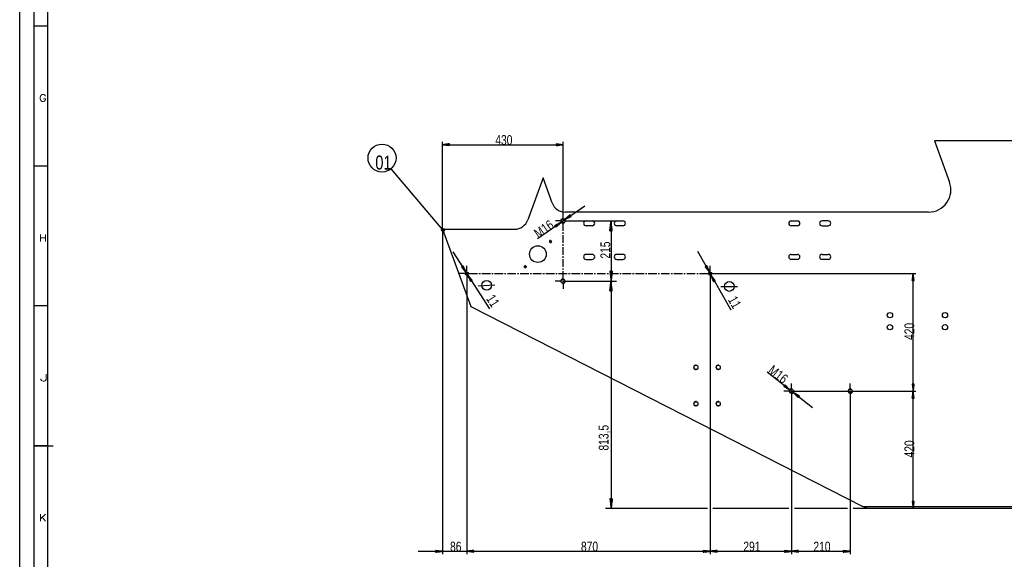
# Model space of a CAD drawing. Header units: millimetres. Extents: x -6 to 1189, y -6 to 841.
# Tile 14 of 38: x 0 to 352, y 380 to 573. Entities that reach past the tile are written whole.
import ezdxf

# ---------------------------------------------------------------- set-up
doc = ezdxf.new("R2010")
doc.units = ezdxf.units.MM
doc.layers.add('201', color=7, linetype='Continuous')
doc.styles.add('SEACAD_Arial', font='arial.ttf', dxfattribs={"width": 0.664})
doc.styles.add('SEACAD_simplex_shx', font='simplex.shx', dxfattribs={"width": 1.025})

msp = doc.modelspace()

# ---------------------------------------------------------------- linework, layer by layer
at = {"layer": '201', "color": 7, "linetype": 'Continuous'}
for p, q in [((0, 0), (0, 841)), ((5, 836), (5, 5)), ((10, 831), (10, 10)), ((10, 570.5), (5, 570.5)), ((151.22, 497.91), (151.22, 529.12)), ((153.72, 528.45), (151.22, 528.12)), ((151.22, 528.12), (194.27, 528.12)), ((151.22, 528.12), (153.72, 527.79)), ((153.72, 528.12), (151.22, 528.12)), ((153.72, 528.12), (151.22, 528.12)), ((153.72, 528.17), (151.6, 528.17)), ((153.72, 528.07), (151.6, 528.07)), ((153.72, 528.22), (151.99, 528.22)), ((153.72, 528.27), (152.38, 528.27)), ((153.72, 528.33), (152.76, 528.33)), ((153.72, 528.38), (153.15, 528.38)), ((153.72, 528.43), (153.53, 528.43)), ((153.72, 528.43), (153.53, 528.43)), ((153.72, 527.79), (153.72, 528.45)), ((194.27, 528.12), (191.77, 528.45)), ((191.77, 528.45), (191.77, 527.79)), ((191.77, 528.43), (191.95, 528.43)), ((191.77, 528.43), (191.95, 528.43)), ((191.77, 528.38), (192.34, 528.38)), ((191.77, 528.33), (192.72, 528.33)), ((191.77, 528.27), (193.11, 528.27)), ((191.77, 528.22), (193.49, 528.22)), ((191.77, 528.17), (193.88, 528.17)), ((191.77, 527.79), (194.27, 528.12)), ((191.77, 528.12), (194.27, 528.12)), ((191.77, 528.12), (194.27, 528.12)), ((191.77, 528.07), (193.88, 528.07)), ((194.27, 500.86), (194.27, 529.12)), ((327.07, 529.51), (332.44, 514.75)), ((356.87, 529.51), (327.07, 529.51)), ((153.72, 528.02), (151.99, 528.02)), ((153.72, 527.97), (152.38, 527.97)), ((153.72, 527.92), (152.76, 527.92)), ((153.72, 527.87), (153.15, 527.87)), ((153.72, 527.82), (153.53, 527.82)), ((153.72, 527.82), (153.53, 527.82)), ((191.77, 528.02), (193.49, 528.02)), ((191.77, 527.97), (193.11, 527.97)), ((191.77, 527.92), (192.72, 527.92)), ((191.77, 527.87), (192.34, 527.87)), ((191.77, 527.82), (191.95, 527.82)), ((191.77, 527.82), (191.95, 527.82)), ((10, 520.5), (5, 520.5)), ((151.32, 497.64), (132.77, 519.52)), ((187.12, 516.22), (181.66, 501.2)), ((190.37, 507.3), (187.12, 516.22)), ((185.15, 494.54), (202.11, 506.31)), ((194.27, 501.61), (194.27, 503.61)), ((324.92, 504.01), (195.07, 504.01)), ((193.61, 500.41), (191.37, 499.25)), ((191.5, 499.07), (192.92, 500.05)), ((193.52, 500.86), (191.52, 500.86)), ((191.53, 499.02), (193.26, 500.23)), ((191.55, 498.98), (193.61, 500.41)), ((191.55, 498.98), (193.61, 500.41)), ((191.58, 498.94), (193.32, 500.15)), ((191.61, 498.9), (193.03, 499.88)), ((191.74, 498.71), (193.61, 500.41)), ((194.52, 500.86), (194.02, 500.86)), ((194.27, 500.61), (194.27, 501.11)), ((194.27, 497.31), (194.27, 500.11)), ((196.79, 503.01), (194.92, 501.32)), ((196.98, 502.74), (194.92, 501.32)), ((196.98, 502.74), (194.92, 501.32)), ((194.92, 501.32), (197.16, 502.47)), ((195.02, 500.86), (197.02, 500.86)), ((196.95, 502.79), (195.21, 501.58)), ((197.01, 502.7), (195.27, 501.5)), ((196.92, 502.83), (195.5, 501.84)), ((197.04, 502.66), (195.62, 501.68)), ((196.89, 502.87), (195.79, 502.1)), ((197.06, 502.62), (195.96, 501.85)), ((196.07, 500.86), (213.42, 500.86)), ((196.86, 502.91), (196.08, 502.37)), ((197.09, 502.58), (196.31, 502.03)), ((196.83, 502.95), (196.36, 502.63)), ((196.8, 502.99), (196.65, 502.89)), ((196.8, 502.99), (196.65, 502.89)), ((197.12, 502.54), (196.65, 502.21)), ((197.16, 502.47), (196.79, 503.01)), ((197.15, 502.49), (197, 502.39)), ((197.15, 502.49), (197, 502.39)), ((202.47, 500.91), (204.67, 500.91)), ((211.42, 500.86), (210.96, 497.36)), ((211.32, 497.36), (211.32, 500.09)), ((211.37, 497.36), (211.37, 500.48)), ((211.42, 500.86), (211.42, 479.36)), ((211.88, 497.36), (211.42, 500.86)), ((211.42, 497.36), (211.42, 500.86)), ((211.42, 497.36), (211.42, 500.86)), ((211.47, 497.36), (211.47, 500.48)), ((211.53, 497.36), (211.53, 500.09)), ((213.47, 500.91), (215.67, 500.91)), ((275.87, 500.91), (278.07, 500.91)), ((289.07, 500.91), (286.87, 500.91)), ((151.22, 497.91), (151.22, 381.75)), ((151.22, 497.91), (161.29, 470.25)), ((151.22, 497.91), (176.96, 497.91)), ((191.37, 499.25), (191.74, 498.71)), ((191.38, 499.23), (191.53, 499.34)), ((191.38, 499.23), (191.53, 499.34)), ((191.41, 499.19), (191.88, 499.52)), ((191.44, 499.15), (192.22, 499.69)), ((191.47, 499.11), (192.57, 499.87)), ((191.64, 498.86), (192.74, 499.62)), ((191.67, 498.82), (192.46, 499.36)), ((191.7, 498.77), (192.17, 499.1)), ((191.73, 498.73), (191.88, 498.84)), ((191.73, 498.73), (191.88, 498.84)), ((194.27, 496.31), (194.27, 496.81)), ((204.67, 499.11), (202.47, 499.11)), ((210.96, 497.36), (211.88, 497.36)), ((210.97, 497.36), (210.97, 497.39)), ((210.97, 497.36), (210.97, 497.39)), ((211.02, 497.36), (211.02, 497.78)), ((211.07, 497.36), (211.07, 498.16)), ((211.12, 497.36), (211.12, 498.55)), ((211.17, 497.36), (211.17, 498.93)), ((211.22, 497.36), (211.22, 499.32)), ((211.27, 497.36), (211.27, 499.71)), ((211.58, 497.36), (211.58, 499.71)), ((211.63, 497.36), (211.63, 499.32)), ((211.68, 497.36), (211.68, 498.93)), ((211.73, 497.36), (211.73, 498.55)), ((211.78, 497.36), (211.78, 498.16)), ((211.83, 497.36), (211.83, 497.78)), ((211.88, 497.36), (211.88, 497.39)), ((211.88, 497.36), (211.88, 497.39)), ((215.67, 499.11), (213.47, 499.11)), ((278.07, 499.11), (275.87, 499.11)), ((286.87, 499.11), (289.07, 499.11)), ((194.27, 493.01), (194.27, 495.81)), ((154.83, 489.83), (167.95, 469.46)), ((194.27, 492.01), (194.27, 492.51)), ((194.27, 488.71), (194.27, 491.51)), ((242.28, 490.1), (254.23, 469.02)), ((194.27, 487.71), (194.27, 488.21)), ((194.27, 484.41), (194.27, 487.21)), ((204.67, 488.91), (202.47, 488.91)), ((202.47, 487.11), (204.67, 487.11)), ((215.67, 488.91), (213.47, 488.91)), ((213.47, 487.11), (215.67, 487.11)), ((275.87, 488.91), (278.07, 488.91)), ((278.07, 487.11), (275.87, 487.11)), ((286.87, 488.91), (289.07, 488.91)), ((289.07, 487.11), (286.87, 487.11)), ((158.49, 484.76), (157.94, 484.4)), ((157.94, 484.4), (159.57, 482.48)), ((157.96, 484.41), (158.06, 484.26)), ((157.96, 484.41), (158.06, 484.26)), ((158, 484.44), (158.31, 483.96)), ((158.04, 484.47), (158.56, 483.66)), ((158.09, 484.49), (158.81, 483.37)), ((158.13, 484.52), (159.06, 483.07)), ((158.17, 484.55), (159.32, 482.77)), ((158.21, 484.58), (159.57, 482.48)), ((158.21, 484.58), (159.57, 482.48)), ((158.26, 484.6), (159.4, 482.83)), ((158.3, 484.63), (159.24, 483.18)), ((158.34, 484.66), (159.07, 483.53)), ((158.38, 484.69), (158.9, 483.88)), ((158.43, 484.71), (158.74, 484.23)), ((158.47, 484.74), (158.57, 484.59)), ((158.47, 484.74), (158.57, 484.59)), ((159.57, 482.48), (158.49, 484.76)), ((159.87, 482.76), (159.87, 484.76)), ((194.27, 483.41), (194.27, 483.91)), ((194.27, 480.11), (194.27, 482.91)), ((211.88, 482.86), (210.96, 482.86)), ((210.96, 482.86), (211.42, 479.36)), ((210.97, 482.86), (210.97, 482.84)), ((210.97, 482.86), (210.97, 482.84)), ((211.02, 482.86), (211.02, 482.45)), ((211.07, 482.86), (211.07, 482.06)), ((211.12, 482.86), (211.12, 481.68)), ((211.17, 482.86), (211.17, 481.29)), ((211.22, 482.86), (211.22, 480.91)), ((211.27, 482.86), (211.27, 480.52)), ((211.32, 482.86), (211.32, 480.13)), ((211.37, 482.86), (211.37, 479.75)), ((211.42, 479.36), (211.88, 482.86)), ((211.42, 482.86), (211.42, 479.36)), ((211.42, 482.86), (211.42, 479.36)), ((211.47, 482.86), (211.47, 479.75)), ((211.53, 482.86), (211.53, 480.13)), ((211.58, 482.86), (211.58, 480.52)), ((211.63, 482.86), (211.63, 480.91)), ((211.68, 482.86), (211.68, 481.29)), ((211.73, 482.86), (211.73, 481.68)), ((211.78, 482.86), (211.78, 482.06)), ((211.83, 482.86), (211.83, 482.45)), ((211.88, 482.86), (211.88, 482.84)), ((211.88, 482.86), (211.88, 482.84)), ((245.65, 484.83), (245.07, 484.5)), ((245.07, 484.5), (246.59, 482.49)), ((245.1, 484.52), (245.19, 484.35)), ((245.1, 484.52), (245.19, 484.35)), ((245.14, 484.54), (245.42, 484.04)), ((245.18, 484.57), (245.66, 483.73)), ((245.23, 484.59), (245.89, 483.42)), ((245.27, 484.62), (246.13, 483.11)), ((245.32, 484.64), (246.36, 482.8)), ((245.36, 484.67), (246.59, 482.49)), ((245.36, 484.67), (246.59, 482.49)), ((245.41, 484.69), (246.45, 482.85)), ((245.45, 484.72), (246.3, 483.21)), ((245.49, 484.74), (246.16, 483.57)), ((245.54, 484.77), (246.01, 483.93)), ((245.58, 484.79), (245.86, 484.29)), ((245.63, 484.82), (245.72, 484.66)), ((245.63, 484.82), (245.72, 484.66)), ((246.59, 482.49), (245.65, 484.83)), ((246.87, 482.76), (246.87, 484.76)), ((159.12, 482.01), (157.12, 482.01)), ((159.62, 482.01), (160.12, 482.01)), ((159.87, 481.76), (159.87, 482.26)), ((159.87, 482.01), (159.87, 381.75)), ((159.87, 482.01), (159.87, 381.75)), ((159.87, 481.26), (159.87, 479.26)), ((160.16, 481.55), (161.24, 479.27)), ((161.79, 479.63), (160.16, 481.55)), ((161.52, 479.45), (160.16, 481.55)), ((161.52, 479.45), (160.16, 481.55)), ((161.47, 479.42), (160.33, 481.2)), ((161.56, 479.48), (160.42, 481.25)), ((161.43, 479.39), (160.5, 480.85)), ((160.62, 482.01), (163.69, 482.01)), ((161.39, 479.37), (160.66, 480.49)), ((161.6, 479.5), (160.67, 480.96)), ((161.35, 479.34), (160.83, 480.14)), ((161.65, 479.53), (160.92, 480.66)), ((161.3, 479.31), (160.99, 479.79)), ((161.26, 479.28), (161.16, 479.44)), ((161.26, 479.28), (161.16, 479.44)), ((161.69, 479.56), (161.17, 480.36)), ((161.24, 479.27), (161.79, 479.63)), ((161.73, 479.59), (161.42, 480.07)), ((161.77, 479.61), (161.67, 479.77)), ((161.77, 479.61), (161.67, 479.77)), ((164.19, 482.01), (164.69, 482.01)), ((165.19, 482.01), (168.27, 482.01)), ((168.77, 482.01), (169.27, 482.01)), ((169.77, 482.01), (172.85, 482.01)), ((173.35, 482.01), (173.85, 482.01)), ((174.35, 482.01), (177.43, 482.01)), ((177.93, 482.01), (178.43, 482.01)), ((178.93, 482.01), (182.01, 482.01)), ((182.51, 482.01), (183.01, 482.01)), ((183.51, 482.01), (186.59, 482.01)), ((187.09, 482.01), (187.59, 482.01)), ((188.09, 482.01), (191.17, 482.01)), ((193.52, 479.36), (191.47, 479.36)), ((191.67, 482.01), (192.17, 482.01)), ((192.67, 482.01), (195.75, 482.01)), ((194.52, 479.36), (194.02, 479.36)), ((194.27, 479.11), (194.27, 479.61)), ((194.27, 479.36), (213.42, 479.36)), ((194.27, 479.36), (213.42, 479.36)), ((195.02, 479.36), (197.07, 479.36)), ((196.25, 482.01), (196.75, 482.01)), ((197.25, 482.01), (200.33, 482.01)), ((200.83, 482.01), (201.33, 482.01)), ((201.83, 482.01), (204.91, 482.01)), ((205.41, 482.01), (205.91, 482.01)), ((206.41, 482.01), (209.48, 482.01)), ((209.98, 482.01), (210.48, 482.01)), ((211.42, 479.36), (210.96, 475.86)), ((210.98, 482.01), (214.06, 482.01)), ((211.37, 475.86), (211.37, 478.98)), ((211.42, 479.36), (211.42, 398.01)), ((211.88, 475.86), (211.42, 479.36)), ((211.42, 475.86), (211.42, 479.36)), ((211.42, 475.86), (211.42, 479.36)), ((211.47, 475.86), (211.47, 478.98)), ((214.56, 482.01), (215.06, 482.01)), ((215.56, 482.01), (218.64, 482.01)), ((219.14, 482.01), (219.64, 482.01)), ((220.14, 482.01), (223.22, 482.01)), ((223.72, 482.01), (224.22, 482.01)), ((224.72, 482.01), (227.8, 482.01)), ((228.3, 482.01), (228.8, 482.01)), ((229.3, 482.01), (232.38, 482.01)), ((232.88, 482.01), (233.38, 482.01)), ((233.88, 482.01), (236.96, 482.01)), ((237.46, 482.01), (237.96, 482.01)), ((238.46, 482.01), (241.54, 482.01)), ((242.04, 482.01), (242.54, 482.01)), ((243.04, 482.01), (246.12, 482.01)), ((246.62, 482.01), (247.12, 482.01)), ((246.87, 481.76), (246.87, 482.26)), ((246.87, 482.01), (246.87, 381.75)), ((246.87, 482.01), (320.41, 482.01)), ((246.87, 482.01), (246.87, 381.75)), ((246.87, 481.26), (246.87, 479.26)), ((247.14, 481.53), (248.08, 479.2)), ((248.66, 479.52), (247.14, 481.53)), ((248.37, 479.36), (247.14, 481.53)), ((248.37, 479.36), (247.14, 481.53)), ((248.33, 479.33), (247.28, 481.17)), ((248.41, 479.39), (247.37, 481.22)), ((248.28, 479.31), (247.43, 480.81)), ((248.24, 479.28), (247.58, 480.45)), ((248.46, 479.41), (247.61, 480.91)), ((247.62, 482.01), (249.62, 482.01)), ((248.19, 479.26), (247.72, 480.09)), ((248.5, 479.44), (247.84, 480.6)), ((248.15, 479.23), (247.87, 479.73)), ((248.11, 479.21), (248.01, 479.37)), ((248.11, 479.21), (248.01, 479.37)), ((248.55, 479.46), (248.08, 480.29)), ((248.08, 479.2), (248.66, 479.52)), ((248.59, 479.49), (248.31, 479.98)), ((248.64, 479.51), (248.54, 479.67)), ((248.64, 479.51), (248.54, 479.67)), ((319.41, 482.01), (319.08, 479.51)), ((319.08, 479.51), (319.74, 479.51)), ((319.11, 479.51), (319.11, 479.7)), ((319.11, 479.51), (319.11, 479.7)), ((319.16, 479.51), (319.16, 480.08)), ((319.21, 479.51), (319.21, 480.47)), ((319.26, 479.51), (319.26, 480.86)), ((319.31, 479.51), (319.31, 481.24)), ((319.36, 479.51), (319.36, 481.63)), ((319.41, 440.01), (319.41, 482.01)), ((319.74, 479.51), (319.41, 482.01)), ((319.41, 479.51), (319.41, 482.01)), ((319.41, 479.51), (319.41, 482.01)), ((319.46, 479.51), (319.46, 481.63)), ((319.51, 479.51), (319.51, 481.24)), ((319.56, 479.51), (319.56, 480.86)), ((319.61, 479.51), (319.61, 480.47)), ((319.66, 479.51), (319.66, 480.08)), ((319.72, 479.51), (319.72, 479.7)), ((319.72, 479.51), (319.72, 479.7)), ((163.87, 477.64), (169.93, 478.01)), ((194.27, 478.61), (194.27, 476.56)), ((210.96, 475.86), (211.88, 475.86)), ((210.97, 475.86), (210.97, 475.89)), ((210.97, 475.86), (210.97, 475.89)), ((211.02, 475.86), (211.02, 476.28)), ((211.07, 475.86), (211.07, 476.66)), ((211.12, 475.86), (211.12, 477.05)), ((211.17, 475.86), (211.17, 477.43)), ((211.22, 475.86), (211.22, 477.82)), ((211.27, 475.86), (211.27, 478.21)), ((211.32, 475.86), (211.32, 478.59)), ((211.53, 475.86), (211.53, 478.59)), ((211.58, 475.86), (211.58, 478.21)), ((211.63, 475.86), (211.63, 477.82)), ((211.68, 475.86), (211.68, 477.43)), ((211.73, 475.86), (211.73, 477.05)), ((211.78, 475.86), (211.78, 476.66)), ((211.83, 475.86), (211.83, 476.28)), ((211.88, 475.86), (211.88, 475.89)), ((211.88, 475.86), (211.88, 475.89)), ((250.62, 477.43), (256.69, 477.45)), ((10, 470.5), (5, 470.5)), ((161.29, 470.25), (301.5, 398.81)), ((267.24, 446.86), (283.48, 434.11)), ((273.57, 442.31), (273.17, 441.79)), ((273.17, 441.79), (275.34, 440.51)), ((273.18, 441.81), (273.33, 441.7)), ((273.18, 441.81), (273.33, 441.7)), ((273.21, 441.85), (273.66, 441.5)), ((273.25, 441.89), (274, 441.3)), ((273.28, 441.93), (274.33, 441.1)), ((273.31, 441.97), (274.67, 440.9)), ((273.34, 442.01), (275, 440.71)), ((273.37, 442.05), (275.34, 440.51)), ((273.37, 442.05), (275.34, 440.51)), ((273.4, 442.09), (275.06, 440.79)), ((273.43, 442.13), (274.79, 441.06)), ((273.46, 442.17), (274.52, 441.34)), ((273.5, 442.21), (274.25, 441.62)), ((273.53, 442.25), (273.98, 441.9)), ((273.56, 442.29), (273.7, 442.18)), ((273.56, 442.29), (273.7, 442.18)), ((275.34, 440.51), (273.57, 442.31)), ((275.97, 440.76), (275.97, 442.76)), ((275.97, 439.76), (275.97, 440.26)), ((296.97, 440.76), (296.97, 442.76)), ((296.97, 439.76), (296.97, 440.26)), ((319.74, 442.51), (319.08, 442.51)), ((319.08, 442.51), (319.41, 440.01)), ((319.11, 442.51), (319.11, 442.33)), ((319.11, 442.51), (319.11, 442.33)), ((319.16, 442.51), (319.16, 441.94)), ((319.21, 442.51), (319.21, 441.56)), ((319.26, 442.51), (319.26, 441.17)), ((319.31, 442.51), (319.31, 440.78)), ((319.36, 442.51), (319.36, 440.4)), ((319.41, 440.01), (319.74, 442.51)), ((319.41, 442.51), (319.41, 440.01)), ((319.41, 442.51), (319.41, 440.01)), ((319.46, 442.51), (319.46, 440.4)), ((319.51, 442.51), (319.51, 440.78)), ((319.56, 442.51), (319.56, 441.17)), ((319.61, 442.51), (319.61, 441.56)), ((319.66, 442.51), (319.66, 441.94)), ((319.72, 442.51), (319.72, 442.33)), ((319.72, 442.51), (319.72, 442.33)), ((275.22, 440.01), (273.22, 440.01)), ((275.72, 440.01), (276.22, 440.01)), ((275.97, 440.01), (320.41, 440.01)), ((275.97, 440.01), (320.41, 440.01)), ((275.97, 440.01), (275.97, 381.75)), ((275.97, 440.01), (275.97, 381.75)), ((275.97, 439.26), (275.97, 437.26)), ((276.59, 439.52), (278.36, 437.72)), ((278.76, 438.23), (276.59, 439.52)), ((278.56, 437.97), (276.59, 439.52)), ((278.56, 437.97), (276.59, 439.52)), ((276.72, 440.01), (279.42, 440.01)), ((278.53, 437.93), (276.87, 439.24)), ((278.59, 438.01), (276.93, 439.32)), ((278.5, 437.89), (277.14, 438.96)), ((278.62, 438.05), (277.26, 439.12)), ((278.47, 437.85), (277.41, 438.68)), ((278.65, 438.09), (277.6, 438.92)), ((278.44, 437.81), (277.68, 438.41)), ((278.69, 438.13), (277.93, 438.73)), ((278.4, 437.77), (277.96, 438.13)), ((278.37, 437.73), (278.23, 437.85)), ((278.37, 437.73), (278.23, 437.85)), ((278.72, 438.17), (278.27, 438.53)), ((278.36, 437.72), (278.76, 438.23)), ((278.75, 438.21), (278.6, 438.33)), ((278.75, 438.21), (278.6, 438.33)), ((279.92, 440.01), (280.42, 440.01)), ((280.92, 440.01), (283.62, 440.01)), ((284.12, 440.01), (284.62, 440.01)), ((285.12, 440.01), (287.82, 440.01)), ((288.32, 440.01), (288.82, 440.01)), ((289.32, 440.01), (292.02, 440.01)), ((292.52, 440.01), (293.02, 440.01)), ((293.52, 440.01), (296.22, 440.01)), ((296.72, 440.01), (297.22, 440.01)), ((296.97, 440.01), (296.97, 381.75)), ((296.97, 439.26), (296.97, 437.26)), ((297.72, 440.01), (299.72, 440.01)), ((319.41, 440.01), (319.08, 437.51)), ((319.08, 437.51), (319.74, 437.51)), ((319.11, 437.51), (319.11, 437.7)), ((319.11, 437.51), (319.11, 437.7)), ((319.16, 437.51), (319.16, 438.08)), ((319.21, 437.51), (319.21, 438.47)), ((319.26, 437.51), (319.26, 438.86)), ((319.31, 437.51), (319.31, 439.24)), ((319.36, 437.51), (319.36, 439.63)), ((319.41, 398.01), (319.41, 440.01)), ((319.74, 437.51), (319.41, 440.01)), ((319.41, 437.51), (319.41, 440.01)), ((319.41, 437.51), (319.41, 440.01)), ((319.46, 437.51), (319.46, 439.63)), ((319.51, 437.51), (319.51, 439.24)), ((319.56, 437.51), (319.56, 438.86)), ((319.61, 437.51), (319.61, 438.47)), ((319.66, 437.51), (319.66, 438.08)), ((319.72, 437.51), (319.72, 437.7)), ((319.72, 437.51), (319.72, 437.7)), ((10, 420.5), (5, 420.5)), ((5, 420.5), (12, 420.5)), ((211.88, 401.51), (210.96, 401.51)), ((210.96, 401.51), (211.42, 398.01)), ((210.97, 401.51), (210.97, 401.49)), ((210.97, 401.51), (210.97, 401.49)), ((211.02, 401.51), (211.02, 401.1)), ((211.07, 401.51), (211.07, 400.71)), ((211.12, 401.51), (211.12, 400.33)), ((211.17, 401.51), (211.17, 399.94)), ((211.22, 401.51), (211.22, 399.56)), ((211.27, 401.51), (211.27, 399.17)), ((211.32, 401.51), (211.32, 398.78)), ((211.37, 401.51), (211.37, 398.4)), ((211.42, 398.01), (211.88, 401.51)), ((211.42, 401.51), (211.42, 398.01)), ((211.42, 401.51), (211.42, 398.01)), ((211.47, 401.51), (211.47, 398.4)), ((211.53, 401.51), (211.53, 398.78)), ((211.58, 401.51), (211.58, 399.17)), ((211.63, 401.51), (211.63, 399.56)), ((211.68, 401.51), (211.68, 399.94)), ((211.73, 401.51), (211.73, 400.33)), ((211.78, 401.51), (211.78, 400.71)), ((211.83, 401.51), (211.83, 401.1)), ((211.88, 401.51), (211.88, 401.49)), ((211.88, 401.51), (211.88, 401.49)), ((245.87, 398.01), (209.42, 398.01)), ((274.97, 398.01), (247.87, 398.01)), ((295.97, 398.01), (276.97, 398.01)), ((303.07, 398.01), (297.97, 398.01)), ((301.5, 398.81), (712.45, 398.81)), ((303.07, 398.01), (301.5, 398.81)), ((712.07, 398.01), (303.07, 398.01)), ((319.74, 400.51), (319.08, 400.51)), ((319.08, 400.51), (319.41, 398.01)), ((319.11, 400.51), (319.11, 400.33)), ((319.11, 400.51), (319.11, 400.33)), ((319.16, 400.51), (319.16, 399.94)), ((319.21, 400.51), (319.21, 399.56)), ((319.26, 400.51), (319.26, 399.17)), ((319.31, 400.51), (319.31, 398.78)), ((319.36, 400.51), (319.36, 398.4)), ((319.41, 398.01), (319.74, 400.51)), ((319.41, 400.51), (319.41, 398.01)), ((319.41, 400.51), (319.41, 398.01)), ((319.46, 400.51), (319.46, 398.4)), ((319.51, 400.51), (319.51, 398.78)), ((319.56, 400.51), (319.56, 399.17)), ((319.61, 400.51), (319.61, 399.56)), ((319.66, 400.51), (319.66, 399.94)), ((319.72, 400.51), (319.72, 400.33)), ((319.72, 400.51), (319.72, 400.33)), ((142.47, 382.75), (168.62, 382.75)), ((151.22, 382.75), (148.72, 383.08)), ((148.72, 383.08), (148.72, 382.42)), ((148.72, 383.06), (148.9, 383.06)), ((148.72, 383.06), (148.9, 383.06)), ((148.72, 383), (149.29, 383)), ((148.72, 382.95), (149.68, 382.95)), ((148.72, 382.9), (150.06, 382.9)), ((148.72, 382.85), (150.45, 382.85)), ((148.72, 382.8), (150.83, 382.8)), ((148.72, 382.42), (151.22, 382.75)), ((148.72, 382.75), (151.22, 382.75)), ((148.72, 382.75), (151.22, 382.75)), ((148.72, 382.7), (150.83, 382.7)), ((148.72, 382.65), (150.45, 382.65)), ((148.72, 382.6), (150.06, 382.6)), ((148.72, 382.55), (149.68, 382.55)), ((148.72, 382.5), (149.29, 382.5)), ((148.72, 382.45), (148.9, 382.45)), ((148.72, 382.45), (148.9, 382.45)), ((162.37, 383.08), (159.87, 382.75)), ((162.37, 383.08), (159.87, 382.75)), ((159.87, 382.75), (162.37, 382.42)), ((162.37, 382.75), (159.87, 382.75)), ((162.37, 382.75), (159.87, 382.75)), ((159.87, 382.75), (246.87, 382.75)), ((159.87, 382.75), (162.37, 382.42)), ((162.37, 382.75), (159.87, 382.75)), ((162.37, 382.75), (159.87, 382.75)), ((162.37, 382.8), (160.25, 382.8)), ((162.37, 382.8), (160.25, 382.8)), ((162.37, 382.7), (160.25, 382.7)), ((162.37, 382.7), (160.25, 382.7)), ((162.37, 382.85), (160.64, 382.85)), ((162.37, 382.85), (160.64, 382.85)), ((162.37, 382.65), (160.64, 382.65)), ((162.37, 382.65), (160.64, 382.65)), ((162.37, 382.9), (161.02, 382.9)), ((162.37, 382.9), (161.02, 382.9)), ((162.37, 382.6), (161.02, 382.6)), ((162.37, 382.6), (161.02, 382.6)), ((162.37, 382.95), (161.41, 382.95)), ((162.37, 382.95), (161.41, 382.95)), ((162.37, 382.55), (161.41, 382.55)), ((162.37, 382.55), (161.41, 382.55)), ((162.37, 383), (161.8, 383)), ((162.37, 383), (161.8, 383)), ((162.37, 382.5), (161.8, 382.5)), ((162.37, 382.5), (161.8, 382.5)), ((162.37, 383.06), (162.18, 383.06)), ((162.37, 383.06), (162.18, 383.06)), ((162.37, 383.06), (162.18, 383.06)), ((162.37, 383.06), (162.18, 383.06)), ((162.37, 382.45), (162.18, 382.45)), ((162.37, 382.45), (162.18, 382.45)), ((162.37, 382.45), (162.18, 382.45)), ((162.37, 382.45), (162.18, 382.45)), ((162.37, 382.42), (162.37, 383.08)), ((162.37, 382.42), (162.37, 383.08)), ((246.87, 382.75), (244.37, 383.08)), ((244.37, 383.08), (244.37, 382.42)), ((244.37, 383.06), (244.55, 383.06)), ((244.37, 383.06), (244.55, 383.06)), ((244.37, 383), (244.94, 383)), ((244.37, 382.95), (245.32, 382.95)), ((244.37, 382.9), (245.71, 382.9)), ((244.37, 382.85), (246.09, 382.85)), ((244.37, 382.8), (246.48, 382.8)), ((244.37, 382.42), (246.87, 382.75)), ((244.37, 382.75), (246.87, 382.75)), ((244.37, 382.75), (246.87, 382.75)), ((244.37, 382.7), (246.48, 382.7)), ((244.37, 382.65), (246.09, 382.65)), ((244.37, 382.6), (245.71, 382.6)), ((244.37, 382.55), (245.32, 382.55)), ((244.37, 382.5), (244.94, 382.5)), ((244.37, 382.45), (244.55, 382.45)), ((244.37, 382.45), (244.55, 382.45)), ((249.37, 383.08), (246.87, 382.75)), ((246.87, 382.75), (275.97, 382.75)), ((246.87, 382.75), (249.37, 382.42)), ((249.37, 382.75), (246.87, 382.75)), ((249.37, 382.75), (246.87, 382.75)), ((249.37, 382.8), (247.25, 382.8)), ((249.37, 382.7), (247.25, 382.7)), ((249.37, 382.85), (247.64, 382.85)), ((249.37, 382.65), (247.64, 382.65)), ((249.37, 382.9), (248.02, 382.9)), ((249.37, 382.6), (248.02, 382.6)), ((249.37, 382.95), (248.41, 382.95)), ((249.37, 382.55), (248.41, 382.55)), ((249.37, 383), (248.8, 383)), ((249.37, 382.5), (248.8, 382.5)), ((249.37, 383.06), (249.18, 383.06)), ((249.37, 383.06), (249.18, 383.06)), ((249.37, 382.45), (249.18, 382.45)), ((249.37, 382.45), (249.18, 382.45)), ((249.37, 382.42), (249.37, 383.08)), ((275.97, 382.75), (273.47, 383.08)), ((273.47, 383.08), (273.47, 382.42)), ((273.47, 383.06), (273.65, 383.06)), ((273.47, 383.06), (273.65, 383.06)), ((273.47, 383), (274.04, 383)), ((273.47, 382.95), (274.42, 382.95)), ((273.47, 382.9), (274.81, 382.9)), ((273.47, 382.85), (275.19, 382.85)), ((273.47, 382.8), (275.58, 382.8)), ((273.47, 382.42), (275.97, 382.75)), ((273.47, 382.75), (275.97, 382.75)), ((273.47, 382.75), (275.97, 382.75)), ((273.47, 382.7), (275.58, 382.7)), ((273.47, 382.65), (275.19, 382.65)), ((273.47, 382.6), (274.81, 382.6)), ((273.47, 382.55), (274.42, 382.55)), ((273.47, 382.5), (274.04, 382.5)), ((273.47, 382.45), (273.65, 382.45)), ((273.47, 382.45), (273.65, 382.45)), ((278.47, 383.08), (275.97, 382.75)), ((275.97, 382.75), (296.97, 382.75)), ((275.97, 382.75), (278.47, 382.42)), ((278.47, 382.75), (275.97, 382.75)), ((278.47, 382.75), (275.97, 382.75)), ((278.47, 382.8), (276.35, 382.8)), ((278.47, 382.7), (276.35, 382.7)), ((278.47, 382.85), (276.74, 382.85)), ((278.47, 382.65), (276.74, 382.65)), ((278.47, 382.9), (277.12, 382.9)), ((278.47, 382.6), (277.12, 382.6)), ((278.47, 382.95), (277.51, 382.95)), ((278.47, 382.55), (277.51, 382.55)), ((278.47, 383), (277.9, 383)), ((278.47, 382.5), (277.9, 382.5)), ((278.47, 383.06), (278.28, 383.06)), ((278.47, 383.06), (278.28, 383.06)), ((278.47, 382.45), (278.28, 382.45)), ((278.47, 382.45), (278.28, 382.45)), ((278.47, 382.42), (278.47, 383.08)), ((296.97, 382.75), (294.47, 383.08)), ((294.47, 383.08), (294.47, 382.42)), ((294.47, 383.06), (294.65, 383.06)), ((294.47, 383.06), (294.65, 383.06)), ((294.47, 383), (295.04, 383)), ((294.47, 382.95), (295.42, 382.95)), ((294.47, 382.9), (295.81, 382.9)), ((294.47, 382.85), (296.19, 382.85)), ((294.47, 382.8), (296.58, 382.8)), ((294.47, 382.42), (296.97, 382.75)), ((294.47, 382.75), (296.97, 382.75)), ((294.47, 382.75), (296.97, 382.75)), ((294.47, 382.7), (296.58, 382.7)), ((294.47, 382.65), (296.19, 382.65)), ((294.47, 382.6), (295.81, 382.6)), ((294.47, 382.55), (295.42, 382.55)), ((294.47, 382.5), (295.04, 382.5)), ((294.47, 382.45), (294.65, 382.45)), ((294.47, 382.45), (294.65, 382.45))]:
    msp.add_line(p, q, dxfattribs=at)
for centre, radius in [((129.54, 523.33), 5), ((194.27, 500.86), 0.7), ((151.32, 497.64), 0.508), ((151.32, 497.64), 0.457), ((151.32, 497.64), 0.406), ((151.32, 497.64), 0.356), ((151.32, 497.64), 0.305), ((151.32, 497.64), 0.254), ((151.32, 497.64), 0.203), ((151.32, 497.64), 0.152), ((151.32, 497.64), 0.102), ((151.32, 497.64), 0.0508), ((189.77, 493.51), 0.34), ((185.27, 489.01), 3), ((159.87, 482.01), 0.55), ((180.77, 484.51), 0.34), ((246.87, 482.01), 0.55), ((166.94, 477.82), 1.75), ((194.27, 479.36), 0.7), ((253.69, 477.43), 1.75), ((311.12, 467.16), 0.95), ((330.82, 467.16), 0.95), ((311.12, 462.86), 0.95), ((330.82, 462.86), 0.95), ((241.77, 448.51), 0.725), ((249.77, 448.51), 0.725), ((275.97, 440.01), 0.7), ((296.97, 440.01), 0.7), ((241.77, 435.51), 0.725), ((249.77, 435.51), 0.725)]:
    msp.add_circle(centre, radius, dxfattribs=at)
for centre, radius, start, end in [((324.92, 512.01), 8, 270, 20), ((195.07, 509.01), 5, 200, 270), ((176.96, 502.91), 5, 270, 340), ((194.27, 500.86), 0.8, 75, 345), ((194.27, 500.86), 0.8, 343.4092, 75), ((202.47, 500.01), 0.9, 90, 270), ((204.67, 500.01), 0.9, 270, 90), ((213.47, 500.01), 0.9, 90, 270), ((215.67, 500.01), 0.9, 270, 90), ((275.87, 500.01), 0.9, 90, 270), ((278.07, 500.01), 0.9, 270, 90), ((286.87, 500.01), 0.9, 90, 270), ((289.07, 500.01), 0.9, 270, 90), ((189.77, 493.51), 0.4, 75, 345), ((202.47, 488.01), 0.9, 90, 270), ((204.67, 488.01), 0.9, 270, 90), ((213.47, 488.01), 0.9, 90, 270), ((215.67, 488.01), 0.9, 270, 90), ((275.87, 488.01), 0.9, 90, 270), ((278.07, 488.01), 0.9, 270, 90), ((286.87, 488.01), 0.9, 90, 270), ((289.07, 488.01), 0.9, 270, 90), ((180.77, 484.51), 0.4, 75, 345), ((194.27, 479.36), 0.8, 75, 345), ((241.77, 448.51), 0.8, 75, 345), ((249.77, 448.51), 0.8, 75, 345), ((275.97, 440.01), 0.8, 75, 345), ((275.97, 440.01), 0.8, 345, 13.1889), ((296.97, 440.01), 0.8, 75, 345), ((241.77, 435.51), 0.8, 75, 345), ((249.77, 435.51), 0.8, 75, 345)]:
    msp.add_arc(centre, radius, start, end, dxfattribs=at)

# ---------------------------------------------------------------- texts
at = {"layer": '201', "attachment_point": 7}
for s, insert, char_height, width, style in [('{\\fsimplex|b0||i0||c0|p34;\\C7;\\H2.5;\\W1.148;G}', (6.97, 543.56), 2.5, 4.7878, 'SEACAD_simplex_shx'), ('{\\fArial|b0||i0||c0|p34;\\C7;\\H3.5;\\W0.75;430}', (170.04, 528), 3.5, 5.9348, 'SEACAD_Arial'), ('{\\fArial|b0||i0||c0|p34;\\C7;\\H5.;\\W0.75;01}', (127.14, 519.17), 5, 5.6522, 'SEACAD_Arial'), ('{\\fsimplex|b0||i0||c0|p34;\\C7;\\H2.5;\\W1.148;H}', (6.97, 493.56), 2.5, 5.0708, 'SEACAD_simplex_shx'), ('{\\fsimplex|b0||i0||c0|p34;\\C7;\\H2.5;\\W1.722;J}', (7.24, 443.56), 2.5, 5.2123, 'SEACAD_simplex_shx'), ('{\\fsimplex|b0||i0||c0|p34;\\C7;\\H2.5;\\W1.148;K}', (6.97, 393.56), 2.5, 4.9293, 'SEACAD_simplex_shx'), ('{\\fArial|b0||i0||c0|p34;\\C7;\\H3.5;\\W0.75;86}', (153.86, 382.63), 3.5, 3.9565, 'SEACAD_Arial'), ('{\\fArial|b0||i0||c0|p34;\\C7;\\H3.5;\\W0.75;870}', (200.67, 382.63), 3.5, 5.9348, 'SEACAD_Arial'), ('{\\fArial|b0||i0||c0|p34;\\C7;\\H3.5;\\W0.75;291}', (258.72, 382.63), 3.5, 5.9348, 'SEACAD_Arial'), ('{\\fArial|b0||i0||c0|p34;\\C7;\\H3.5;\\W0.75;210}', (283.77, 382.63), 3.5, 5.9348, 'SEACAD_Arial')]:
    msp.add_mtext(s, dxfattribs=dict(at, insert=insert, char_height=char_height, width=width, style=style))
at = {"layer": '201', "char_height": 3.5, "attachment_point": 7, "style": 'SEACAD_Arial'}
for s, insert, width, rotation in [('{\\fArial|b0||i0||c0|p34;\\C7;\\H3.5;\\W0.75;16}', (188.01, 496.21), 3.9565, 34.7494), ('{\\fArial|b0||i0||c0|p34;\\C7;\\H3.5;\\W0.75;M}', (185.5, 494.47), 2.9674, 34.7494), ('{\\fArial|b0||i0||c0|p34;\\C7;\\H3.5;\\W0.75;215}', (211.18, 487.39), 5.9348, 90), ('{\\fArial|b0||i0||c0|p34;\\C7;\\H3.5;\\W0.75;11}', (166.62, 473.07), 3.9565, 302.7889), ('{\\fArial|b0||i0||c0|p34;\\C7;\\H3.5;\\W0.75;11}', (253.1, 472.72), 3.9565, 299.5586), ('{\\fArial|b0||i0||c0|p34;\\C7;\\H3.5;\\W0.75;420}', (319.87, 458.29), 5.9348, 90), ('{\\fArial|b0||i0||c0|p34;\\C7;\\H3.5;\\W0.75;M}', (267.26, 446.81), 2.9674, 321.8487), ('{\\fArial|b0||i0||c0|p34;\\C7;\\H3.5;\\W0.75;16}', (269.66, 444.92), 3.9565, 321.8487), ('{\\fArial|b0||i0||c0|p34;\\C7;\\H3.5;\\W0.75;813,5}', (211.18, 418.76), 8.9022, 90), ('{\\fArial|b0||i0||c0|p34;\\C7;\\H3.5;\\W0.75;420}', (319.87, 416.29), 5.9348, 90)]:
    msp.add_mtext(s, dxfattribs=dict(at, insert=insert, width=width, rotation=rotation))

doc.saveas('drawing.dxf')
